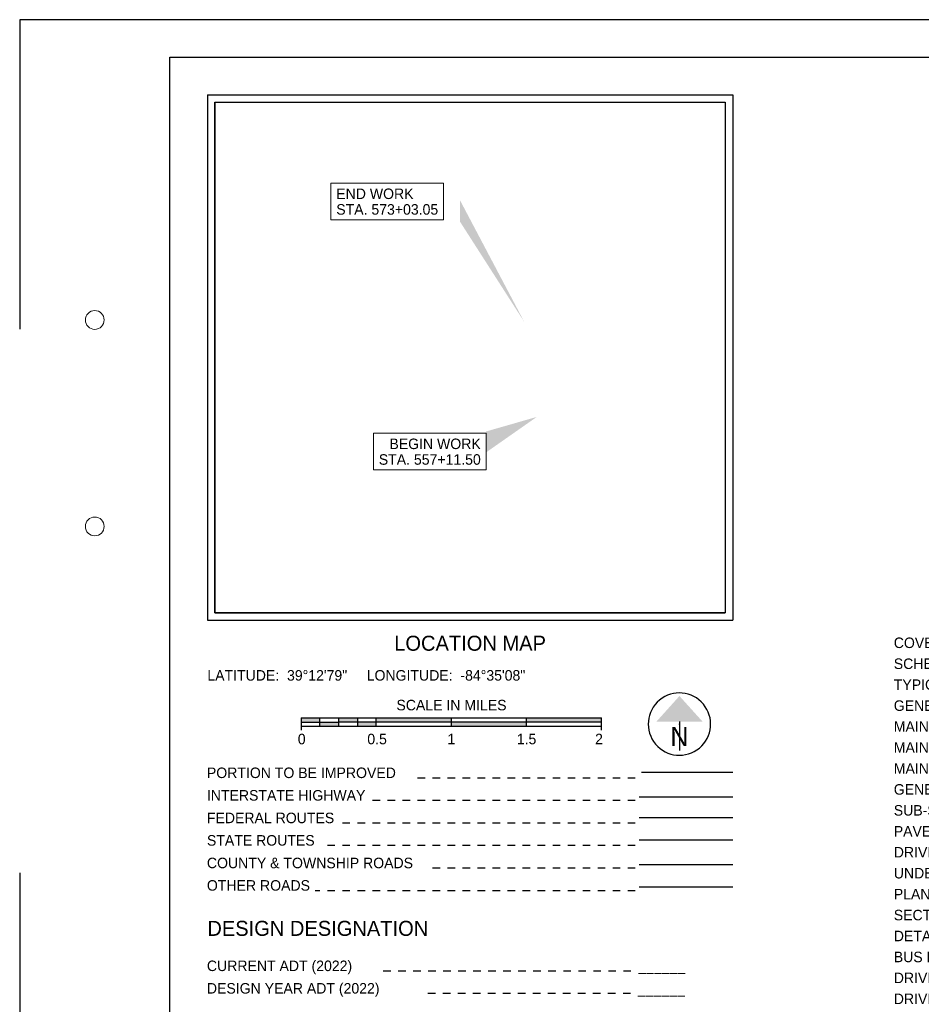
# Paper-space layout '113851GT001' of a CAD drawing. Header units: feet. Extents: x 0 to 34, y 0 to 22.
# Tile 11 of 12: x 0 to 12, y 8.9 to 22. Entities that reach past the tile are written whole.
import ezdxf
from ezdxf.enums import TextEntityAlignment as Align

# ---------------------------------------------------------------- set-up
doc = ezdxf.new("R2010")
doc.units = ezdxf.units.FT
doc.header["$MEASUREMENT"] = 0
doc.header["$XCLIPFRAME"] = 0
for name, pattern in [('DGN Style 3', [25.340844, 18.100603, -7.240241]), ('OhDOT_USTN2', [0.11, 0.069, -0.041]), ('OhDOT_USTN3', [0.22, 0.165, -0.055])]:
    doc.linetypes.add(name, pattern=pattern)
for name, color, linetype in [('C-ANNO-TEXT', 7, 'Continuous'), ('SH_Border', 7, 'Continuous'), ('SH_Cut_Line', 7, 'OhDOT_USTN3'), ('SH_Data', 7, 'Continuous')]:
    doc.layers.add(name, color=color, linetype=linetype)
doc.styles.add('Font 70-Main Title', font='txt', dxfattribs={"width": 1.15, "height": 0.25})
doc.styles.add('Font 70-Title', font='txt', dxfattribs={"width": 1.15, "height": 0.2})
doc.styles.add('Slanted-Normal', font='font31.shx', dxfattribs={"height": 0.14})
doc.styles.add('Slanted-Sub Title', font='font31.shx', dxfattribs={"height": 0.17})
doc.styles.add('Straight-Sub Title', font='font30.shx', dxfattribs={"height": 0.17})
doc.styles.add('Style-font31', font='font31.shx')
picture_1 = doc.add_image_def('image1.png', size_in_pixel=(626, 502))

# ---------------------------------------------------------------- blocks, each defined once
blk = doc.blocks.new('TITLE1')
at = {"layer": 'SH_Border', "color": 7, "linetype": 'Continuous', "flags": 128}
blk.add_lwpolyline([(2, 21.5), (33.5, 21.5), (33.5, 0.5), (2, 0.5), (2, 21.5)], close=True, dxfattribs=at)
at = {"layer": 'SH_Border', "color": 7, "linetype": 'Continuous', "lineweight": 0}
for centre in [(1, 18), (1, 15.25)]:
    blk.add_circle(centre, 0.125, dxfattribs=at)
at = {"layer": 'SH_Cut_Line', "color": 7, "linetype": 'DGN Style 3', "flags": 128}
blk.add_lwpolyline([(0, 0), (34, 0), (34, 22), (0, 22), (0, 0)], close=True, dxfattribs=at)
at = {"layer": 'SH_Data', "style": 'Font 70-Main Title', "width": 1.15}
for tag, p in [('FEDPROJNO', (33.12, 19.538)), ('CONSPROJNO', (33.12, 13.038)), ('RRINVOLVEMENT', (33.12, 8.774)), ('TITLEAREA1', (33, 3.792))]:
    blk.add_attdef(tag, text='', height=0.25, rotation=90, dxfattribs=at).set_placement(p, align=Align.MIDDLE_CENTER)
at = {"layer": 'SH_Data', "style": 'Font 70-Main Title', "width": 1.15, "flags": 8}
blk.add_attdef('PIDNO', text='', height=0.25, rotation=90, dxfattribs=at).set_placement((33.12, 16.038), align=Align.MIDDLE_CENTER)
at = {"layer": 'SH_Data', "style": 'Straight-Sub Title'}
for tag, p in [('SHEETNO', (33.02, 1.003)), ('SHEETTOTAL', (33.02, 0.663))]:
    blk.add_attdef(tag, text='', height=0.17, dxfattribs=at).set_placement(p, align=Align.BOTTOM_CENTER)

psp = doc.layouts.new('113851GT001')

# ---------------------------------------------------------------- hatches: boundary and pattern name
at = {"layer": 'SH_Data', "linetype": 'Continuous'}
for points in [[(3.75, 12.644), (3.75, 12.7), (4, 12.7), (4, 12.644)], [(4, 12.588), (4, 12.644), (4.25, 12.644), (4.25, 12.588)], [(4.25, 12.644), (4.25, 12.7), (4.5, 12.7), (4.5, 12.644)], [(4.5, 12.588), (4.5, 12.644), (4.75, 12.644), (4.75, 12.588)], [(4.75, 12.644), (4.75, 12.7), (5.75, 12.7), (5.75, 12.644)], [(5.75, 12.588), (5.75, 12.644), (6.75, 12.644), (6.75, 12.588)], [(6.75, 12.644), (6.75, 12.7), (7.75, 12.7), (7.75, 12.644)]]:
    psp.add_hatch(color=7, dxfattribs=at).paths.add_polyline_path(points)

# ---------------------------------------------------------------- linework, layer by layer
at = {"layer": 'SH_Data', "color": 7, "linetype": 'Continuous'}
for p, q in [((2.5, 21), (9.5, 21)), ((2.5, 21), (2.5, 14)), ((9.5, 21), (9.5, 14)), ((2.6, 20.9), (2.6, 14.1)), ((2.6, 20.9), (9.4, 20.9)), ((9.4, 20.9), (9.4, 14.1)), ((2.6, 14.1), (9.4, 14.1)), ((2.5, 14), (9.5, 14)), ((3.75, 12.7), (3.75, 12.537)), ((3.75, 12.7), (7.75, 12.7)), ((3.75, 12.644), (4, 12.644)), ((4, 12.588), (4, 12.7)), ((4, 12.644), (4.25, 12.644)), ((4.25, 12.588), (4.25, 12.7)), ((4.5, 12.644), (4.25, 12.644)), ((4.5, 12.7), (4.5, 12.588)), ((4.75, 12.644), (4.5, 12.644)), ((4.75, 12.588), (4.75, 12.7)), ((5.75, 12.644), (4.75, 12.644)), ((5.75, 12.7), (5.75, 12.588)), ((6.75, 12.644), (5.75, 12.644)), ((6.75, 12.588), (6.75, 12.7)), ((7.75, 12.644), (6.75, 12.644)), ((7.75, 12.537), (7.75, 12.7)), ((8.789, 12.65), (8.789, 12.263)), ((3.75, 12.588), (7.75, 12.588)), ((8.283, 11.976), (9.5, 11.976)), ((9.5, 11.642), (8.25, 11.642)), ((9.5, 11.37), (8.25, 11.37)), ((9.5, 11.07), (8.25, 11.07)), ((9.5, 10.743), (8.25, 10.743)), ((9.5, 10.443), (8.25, 10.443))]:
    psp.add_line(p, q, dxfattribs=at)
at = {"layer": 'SH_Data', "color": 7, "linetype": 'OhDOT_USTN2'}
for p, q in [((8.2, 11.898), (5.259, 11.898)), ((8.2, 11.598), (4.695, 11.598)), ((8.2, 11.297), (4.269, 11.297)), ((8.2, 10.998), (4.037, 10.998)), ((8.2, 10.697), (5.424, 10.697)), ((8.2, 10.398), (3.935, 10.398)), ((8.142, 9.327), (4.824, 9.327)), ((8.137, 9.027), (5.349, 9.027))]:
    psp.add_line(p, q, dxfattribs=at)
at = {"layer": 'SH_Data', "color": 7, "linetype": 'Continuous'}
psp.add_arc((8.789, 12.617), 0.415, 129.7798, 129.7633, dxfattribs=at)
psp.add_point((8.789, 12.617), dxfattribs=at)
psp.add_point((8.789, 12.617), dxfattribs=at)
at = {"layer": 'SH_Data', "extrusion": (0, 0, -1)}
for points in [[(-6.721, 17.975), (-5.867, 19.307), (-5.866, 19.594)], [(-6.889, 16.709), (-6.213, 16.236), (-6.214, 16.515)]]:
    psp.add_solid(points, dxfattribs=at)
at = {"layer": 'SH_Data', "color": 7, "linetype": 'Continuous'}
psp.add_solid([(8.789, 12.991), (8.482, 12.65), (9.097, 12.65)], dxfattribs=at)

# ---------------------------------------------------------------- block references
at = {"layer": 'SH_Border'}
psp.add_blockref('TITLE1', (0, 0), dxfattribs=at)

# ---------------------------------------------------------------- texts
at = {"layer": 'SH_Data', "linetype": 'Continuous', "style": 'Slanted-Sub Title'}
psp.add_text('LOCATION MAP', height=0.2, dxfattribs=at).set_placement((6, 13.694), align=Align.MIDDLE_CENTER)
at = {"layer": 'SH_Data', "linetype": 'Continuous', "style": 'Slanted-Normal'}
psp.add_text('LATITUDE:  39°12\'79"     LONGITUDE:  -84°35\'08"', height=0.14, dxfattribs=at).set_placement((2.5, 13.266), align=Align.MIDDLE_LEFT)
psp.add_text('SCALE IN MILES', height=0.14, dxfattribs=at).set_placement((5.752, 12.8), align=Align.CENTER)
for s, p in [('0', (3.757, 12.488)), ('0.5', (4.761, 12.488)), ('1', (5.75, 12.488)), ('1.5', (6.752, 12.488)), ('2', (7.717, 12.488))]:
    psp.add_text(s, height=0.14, dxfattribs=at).set_placement(p, align=Align.TOP_CENTER)
at = {"layer": 'SH_Data', "color": 7, "linetype": 'Continuous', "style": 'Font 70-Title'}
psp.add_text('N', height=0.25, dxfattribs=at).set_placement((8.789, 12.451), align=Align.MIDDLE_CENTER)
at = {"layer": 'SH_Data', "linetype": 'Continuous'}
for s, height, style, p in [('PORTION TO BE IMPROVED', 0.14, 'Slanted-Normal', (2.494, 11.898)), ('INTERSTATE HIGHWAY', 0.14, 'Slanted-Normal', (2.494, 11.598)), ('FEDERAL ROUTES', 0.14, 'Slanted-Normal', (2.494, 11.297)), ('STATE ROUTES', 0.14, 'Slanted-Normal', (2.494, 10.998)), ('COUNTY & TOWNSHIP ROADS', 0.14, 'Slanted-Normal', (2.494, 10.697)), ('OTHER ROADS', 0.14, 'Slanted-Normal', (2.494, 10.398)), ('DESIGN DESIGNATION', 0.2, 'Slanted-Sub Title', (2.5, 9.796)), ('CURRENT ADT (2022)', 0.14, 'Slanted-Normal', (2.494, 9.327)), ('DESIGN YEAR ADT (2022)', 0.14, 'Slanted-Normal', (2.494, 9.027)), ('______', 0.14, 'Slanted-Normal', (8.242, 9.327)), ('______', 0.14, 'Slanted-Normal', (8.237, 9.027))]:
    psp.add_text(s, height=height, dxfattribs=dict(at, style=style)).set_placement(p)
at = {"layer": 'SH_Data', "insert": (11.644, 13.77), "char_height": 0.14, "width": 4.87963, "attachment_point": 1, "line_spacing_factor": 1.195445, "style": 'Slanted-Normal'}
psp.add_mtext('COVER SHEET................................................  SCHEMATIC PLAN..........................................\\PTYPICAL SECTIONS........................................\\PGENERAL NOTES...........................................\\PMAINTENANCE OF TRAFFIC NOTES...............\\PMAINTENANCE OF TRAFFIC SUB-SUMMARY.\\PMAINTENANCE OF TRAFFIC...........................   GENERAL SUMMARY...................................... \\PSUB-SUMMARIES...........................................\\PPAVEMENT CALCULATIONS............................\\PDRIVEWAY CALCULATIONS.............................\\PUNDERDRAIN CALCULATIONS.........................\\PPLAN AND PROFILE.......................................    CROSS SECTIONS........................................... INTERSECTION DETAILS.................................. \\PBUS PULL OFF DETAILS.................................\\PDRIVEWAY DETAILS......................................... \\PDRIVEWAY CROSS SECTIONS.......................... ', dxfattribs=at)

# ---------------------------------------------------------------- pictures from other files: only their frames are drawn
at = {"layer": 'C-ANNO-TEXT'}
image = psp.add_image(picture_1, insert=(0.639, 12.435), size_in_units=(12.184, 9.771), dxfattribs=at)
image.set_boundary_path([(100.23, 66.61), (449.6, 415.98)])

# ---------------------------------------------------------------- next in the draw order: texts
at = {"layer": 'SH_Data', "linetype": 'Continuous', "lineweight": 13, "char_height": 0.14, "line_spacing_factor": 0.892896, "style": 'Style-font31', "bg_fill": 19, "box_fill_scale": 1.5, "bg_fill_color": 256, "bg_fill_transparency": 0}
for s, insert, attachment_point in [('END WORK\\PSTA. 573+03.05', (4.217, 19.576), 4), ('BEGIN WORK\\PSTA. 557+11.50', (6.142, 16.245), 6)]:
    psp.add_mtext(s, dxfattribs=dict(at, insert=insert, attachment_point=attachment_point))

doc.saveas('drawing.dxf')
